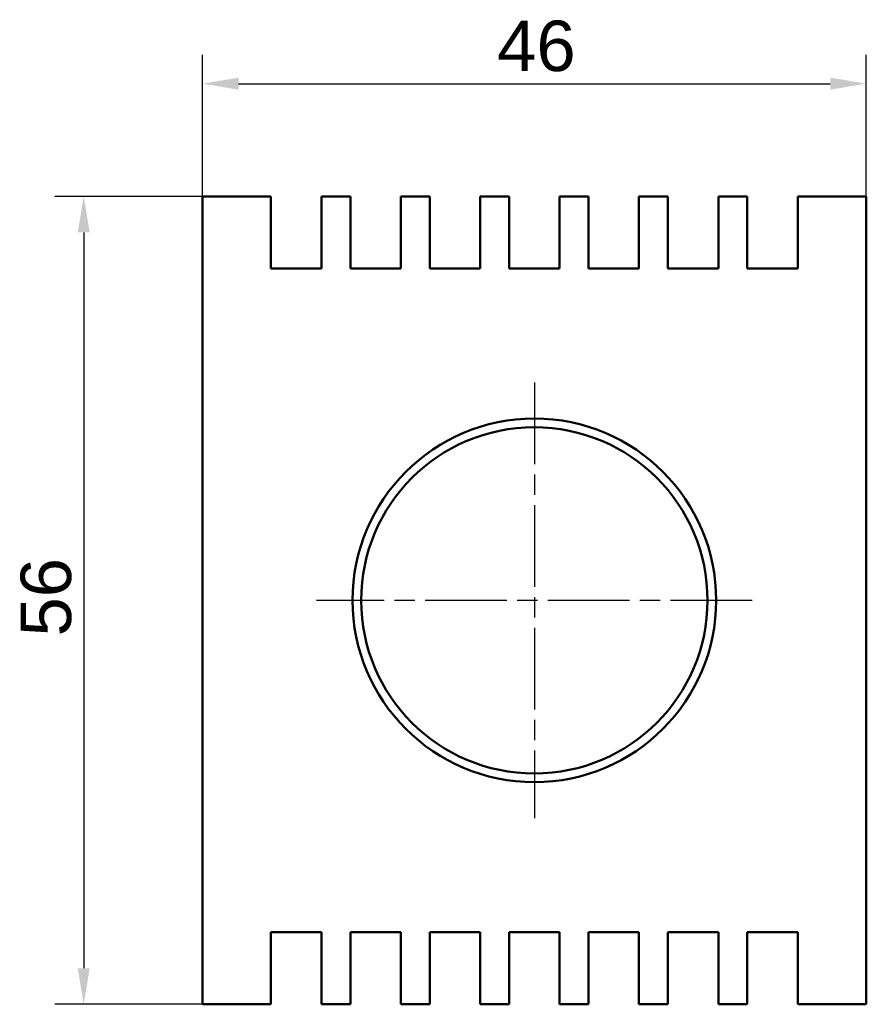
# Model space of a CAD drawing. Header units: millimetres. Extents: x 15 to 263, y 2 to 103.
# Tile 1 of 3: x 15 to 74, y 35 to 103. Entities that reach past the tile are written whole.
import ezdxf

# ---------------------------------------------------------------- set-up
doc = ezdxf.new("R2010")
doc.units = ezdxf.units.MM
doc.linetypes.add('CHAIN', pattern=[0.3543, 0.2362, -0.0295, 0.0591, -0.0295])
for name, color, linetype, lineweight in [('Bemaßungen(DIN)', 179, 'Continuous', 25), ('Mittelpunktmarkierung(DIN)', 179, 'Continuous', 25), ('Sichtbare Kanten(DIN)', 179, 'Continuous', 50)]:
    doc.layers.add(name, color=color, linetype=linetype, lineweight=lineweight)
doc.styles.add('STANDARD-BSI~0', font='arial.ttf')
doc.dimstyles.new('Katalogzeichnungen', dxfattribs={"dimtxt": 3.5, "dimasz": 2.5, "dimexe": 2, "dimexo": 0, "dimgap": 0.8, "dimtad": 1, "dimrnd": 1e-08, "dimdsep": 46, "dimtxsty": 'STANDARD-BSI~0', "dimcen": 0.09, "dimdle": 10, "dimclrd": 250, "dimclre": 250, "dimclrt": 250, "dimazin": 2, "dimtfac": 1, "dimtmove": 0, "dimatfit": 3, "dimfxl": 1, "dimtolj": 1, "dimtzin": 0, "dimlwd": 25, "dimlwe": 25, "dimarcsym": 0})

# ---------------------------------------------------------------- blocks, each defined once
blk = doc.blocks.new('*D8')
at = {"layer": 'Bemaßungen(DIN)', "color": 250, "linetype": 'Continuous', "lineweight": 25}
for p, q in [((27.8, 90.506), (27.8, 100.317)), ((73.8, 90.506), (73.8, 100.317)), ((30.3, 98.317), (71.3, 98.317))]:
    blk.add_line(p, q, dxfattribs=at)
at = {"layer": 'Bemaßungen(DIN)', "color": 250, "linetype": 'Continuous'}
for points in [[(30.3, 98.734), (30.3, 97.9), (27.8, 98.317)], [(71.3, 98.734), (71.3, 97.9), (73.8, 98.317)]]:
    blk.add_solid(points, dxfattribs=at)
at = {"layer": 'Defpoints', "color": 0, "linetype": 'Continuous'}
for p in [(73.8, 98.317), (27.8, 90.506), (73.8, 90.506)]:
    blk.add_point(p, dxfattribs=at)
at = {"layer": 'Bemaßungen(DIN)', "color": 250, "linetype": 'Continuous', "lineweight": 25, "insert": (48.224, 102.691), "char_height": 3.5, "attachment_point": 1, "style": 'STANDARD-BSI~0'}
blk.add_mtext('\\A1;46', dxfattribs=at)
blk = doc.blocks.new('*D9')
at = {"layer": 'Bemaßungen(DIN)', "color": 250, "linetype": 'Continuous', "lineweight": 25}
for p, q in [((27.8, 90.506), (17.575, 90.506)), ((19.575, 88.006), (19.575, 37.006)), ((27.8, 34.506), (17.575, 34.506))]:
    blk.add_line(p, q, dxfattribs=at)
at = {"layer": 'Bemaßungen(DIN)', "color": 250, "linetype": 'Continuous'}
for points in [[(19.158, 88.006), (19.991, 88.006), (19.575, 90.506)], [(19.158, 37.006), (19.991, 37.006), (19.575, 34.506)]]:
    blk.add_solid(points, dxfattribs=at)
at = {"layer": 'Defpoints', "color": 0, "linetype": 'Continuous'}
for p in [(27.8, 90.506), (19.575, 34.506), (27.8, 34.506)]:
    blk.add_point(p, dxfattribs=at)
at = {"layer": 'Bemaßungen(DIN)', "color": 250, "linetype": 'Continuous', "lineweight": 25, "insert": (15.201, 60), "char_height": 3.5, "attachment_point": 1, "rotation": 90, "style": 'STANDARD-BSI~0'}
blk.add_mtext('\\A1;56', dxfattribs=at)

msp = doc.modelspace()

# ---------------------------------------------------------------- linework, layer by layer
at = {"layer": 'Mittelpunktmarkierung(DIN)', "linetype": 'CHAIN', "ltscale": 23.990969}
for p, q in [((50.8, 77.606), (50.8, 47.406)), ((65.9, 62.506), (35.7, 62.506))]:
    msp.add_line(p, q, dxfattribs=at)
at = {"layer": 'Sichtbare Kanten(DIN)'}
for p, q in [((27.8, 90.506), (32.55, 90.506)), ((27.8, 34.506), (27.8, 90.506)), ((32.55, 85.506), (32.55, 90.506)), ((36.05, 90.506), (38.05, 90.506)), ((36.05, 90.506), (36.05, 85.506)), ((38.05, 85.506), (38.05, 90.506)), ((41.55, 90.506), (43.55, 90.506)), ((41.55, 90.506), (41.55, 85.506)), ((43.55, 85.506), (43.55, 90.506)), ((47.05, 90.506), (49.05, 90.506)), ((47.05, 90.506), (47.05, 85.506)), ((49.05, 85.506), (49.05, 90.506)), ((52.55, 90.506), (54.55, 90.506)), ((52.55, 90.506), (52.55, 85.506)), ((54.55, 85.506), (54.55, 90.506)), ((58.05, 90.506), (60.05, 90.506)), ((58.05, 90.506), (58.05, 85.506)), ((60.05, 85.506), (60.05, 90.506)), ((63.55, 90.506), (65.55, 90.506)), ((63.55, 90.506), (63.55, 85.506)), ((65.55, 85.506), (65.55, 90.506)), ((69.05, 90.506), (73.8, 90.506)), ((69.05, 90.506), (69.05, 85.506)), ((73.8, 90.506), (73.8, 34.506)), ((36.05, 85.506), (32.55, 85.506)), ((41.55, 85.506), (38.05, 85.506)), ((47.05, 85.506), (43.55, 85.506)), ((52.55, 85.506), (49.05, 85.506)), ((58.05, 85.506), (54.55, 85.506)), ((63.55, 85.506), (60.05, 85.506)), ((69.05, 85.506), (65.55, 85.506)), ((32.55, 34.506), (32.55, 39.506)), ((32.55, 39.506), (36.05, 39.506)), ((36.05, 39.506), (36.05, 34.506)), ((38.05, 34.506), (38.05, 39.506)), ((38.05, 39.506), (41.55, 39.506)), ((41.55, 39.506), (41.55, 34.506)), ((43.55, 34.506), (43.55, 39.506)), ((43.55, 39.506), (47.05, 39.506)), ((47.05, 39.506), (47.05, 34.506)), ((49.05, 39.506), (52.55, 39.506)), ((49.05, 34.506), (49.05, 39.506)), ((52.55, 39.506), (52.55, 34.506)), ((54.55, 34.506), (54.55, 39.506)), ((54.55, 39.506), (58.05, 39.506)), ((58.05, 39.506), (58.05, 34.506)), ((60.05, 34.506), (60.05, 39.506)), ((60.05, 39.506), (63.55, 39.506)), ((63.55, 39.506), (63.55, 34.506)), ((65.55, 34.506), (65.55, 39.506)), ((65.55, 39.506), (69.05, 39.506)), ((69.05, 39.506), (69.05, 34.506)), ((32.55, 34.506), (27.8, 34.506)), ((38.05, 34.506), (36.05, 34.506)), ((43.55, 34.506), (41.55, 34.506)), ((49.05, 34.506), (47.05, 34.506)), ((54.55, 34.506), (52.55, 34.506)), ((60.05, 34.506), (58.05, 34.506)), ((65.55, 34.506), (63.55, 34.506)), ((73.8, 34.506), (69.05, 34.506))]:
    msp.add_line(p, q, dxfattribs=at)
for radius in [12.6, 12]:
    msp.add_circle((50.8, 62.506), radius, dxfattribs=at)

# ---------------------------------------------------------------- dimensions: what is measured, and where the dimension line sits
at = {"layer": 'Bemaßungen(DIN)', "color": 250, "linetype": 'Continuous', "lineweight": 25}
dim = msp.add_linear_dim(base=(73.8, 98.317), p1=(27.8, 90.506), p2=(73.8, 90.506), dimstyle='Katalogzeichnungen', override={"dimgap": 0.8, "dimdec": 2, "dimtol": 0, "dimlim": 0, "dimtp": 0, "dimtm": 0, "dimtdec": 2, "dimtofl": 0, "dimatfit": 1}, dxfattribs=at)
dim.commit()
dim.dimension.update_dxf_attribs({"geometry": '*D8', "text_midpoint": (50.8, 98.317), "dimtype": 160})
dim = msp.add_linear_dim(base=(19.575, 34.506), p1=(27.8, 90.506), p2=(27.8, 34.506), angle=270, dimstyle='Katalogzeichnungen', override={"dimgap": 0.8, "dimdec": 2, "dimtol": 0, "dimlim": 0, "dimtp": 0, "dimtm": 0, "dimtdec": 2, "dimtofl": 0, "dimatfit": 1}, dxfattribs=at)
dim.commit()
dim.dimension.update_dxf_attribs({"geometry": '*D9', "text_midpoint": (19.575, 62.506), "dimtype": 160})

doc.saveas('drawing.dxf')
